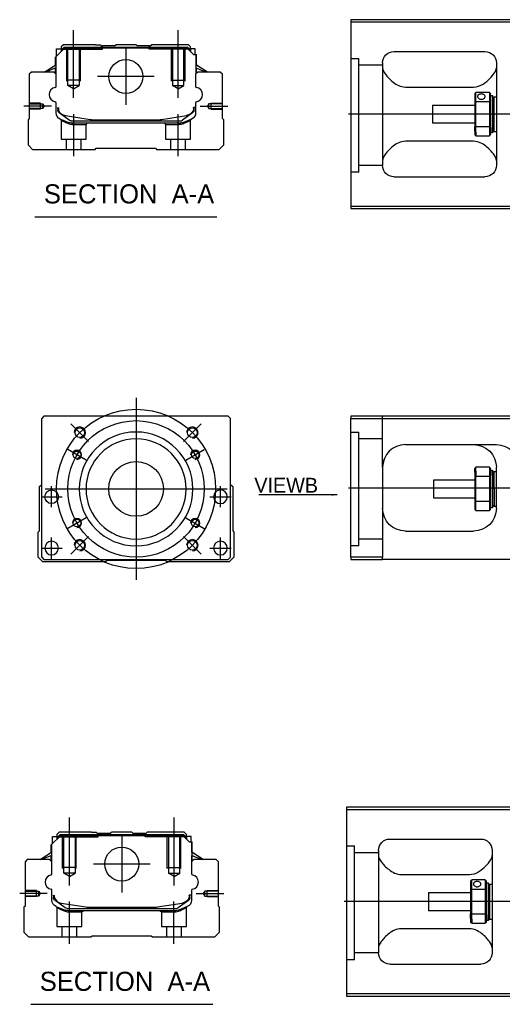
# Model space of a CAD drawing. Header units: millimetres. Extents: x 443 to 3685, y -1599 to 860.
# Tile 204 of 256: x 443 to 656, y -431 to 2. Entities that reach past the tile are written whole.
import ezdxf
from ezdxf.lldxf.tags import DXFTag

# ---------------------------------------------------------------- set-up
doc = ezdxf.new("R2010")
doc.units = ezdxf.units.MM
doc.layers.get('0').update_dxf_attribs({"linetype": 'CONTINUOUS'})
doc.styles.add('CHN', font='txt')
doc.styles.add('DIM-7', font='SIMPLEX.shx', dxfattribs={"width": 0.7, "bigfont": 'chineset.shx'})
tags = doc.linetypes.add('DASHED', pattern=[25.72, 12.86, -12.86]).pattern_tags.tags
tags[6:7] = [DXFTag(74, 4), DXFTag(75, 0), DXFTag(340, '0'), DXFTag(46, 0.0), DXFTag(50, 0.0), DXFTag(44, 0.0), DXFTag(45, 0.0)]
tags[4:5] = [DXFTag(74, 4), DXFTag(75, 0), DXFTag(340, '0'), DXFTag(46, 0.0), DXFTag(50, 0.0), DXFTag(44, 0.0), DXFTag(45, 0.0)]
doc.dimstyles.new('CNS', dxfattribs={"dimtxt": 3.5, "dimasz": 2.5, "dimexe": 1, "dimexo": 1, "dimgap": 1, "dimtad": 1, "dimdsep": 46, "dimtxsty": 'DIM-7', "dimcen": 0.09, "dimclrd": 4, "dimclre": 4, "dimclrt": 1, "dimadec": 0, "dimazin": 0, "dimtfac": 1, "dimtmove": 0, "dimatfit": 3, "dimfxl": 0, "dimtvp": 0.971429, "dimtolj": 1, "dimarcsym": 0})

msp = doc.modelspace()

# ---------------------------------------------------------------- linework, layer by layer
at = {"linetype": 'Continuous'}
for p, q in [((663, 2.04), (589, 2.04)), ((589, 2.04), (589, -79.96)), ((589, 1.04), (663, 1.04)), ((459.23, -14.39), (463.13, -10.49)), ((459.63, -10.79), (461.63, -10.79)), ((459.63, -13.99), (459.63, -10.79)), ((462.63, -8.94), (461.63, -9.94)), ((461.63, -9.94), (461.63, -10.79)), ((461.63, -10.79), (461.63, -11.99)), ((462.13, -10.94), (461.63, -10.94)), ((462.13, -10.86), (462.99, -9.99)), ((462.13, -11.49), (462.13, -10.86)), ((462.36, -10.95), (462.13, -10.86)), ((462.36, -10.95), (463.09, -10.22)), ((462.36, -11.26), (462.36, -10.95)), ((476.81, -8.94), (462.63, -8.94)), ((462.99, -9.99), (517.23, -9.99)), ((463.09, -10.22), (462.99, -9.99)), ((463.09, -10.22), (517.13, -10.22)), ((517.09, -10.49), (463.13, -10.49)), ((476.81, -8.94), (478.91, -8.94)), ((478.91, -8.94), (479.46, -9.49)), ((479.46, -9.49), (479.81, -9.49)), ((485.11, -9.49), (479.81, -9.49)), ((479.81, -9.99), (479.81, -9.49)), ((485.11, -9.49), (485.66, -8.94)), ((494.56, -8.94), (485.66, -8.94)), ((495.11, -9.49), (494.56, -8.94)), ((500.41, -9.49), (495.11, -9.49)), ((500.41, -9.49), (500.76, -9.49)), ((500.41, -9.99), (500.41, -9.49)), ((500.76, -9.49), (501.31, -8.94)), ((500.76, -9.49), (501.31, -8.94)), ((503.41, -8.94), (501.31, -8.94)), ((501.31, -8.94), (501.31, -8.94)), ((517.59, -8.94), (503.41, -8.94)), ((519.79, -13.19), (517.09, -10.49)), ((517.13, -10.22), (517.23, -9.99)), ((517.86, -10.95), (517.13, -10.22)), ((518.09, -10.86), (517.23, -9.99)), ((518.59, -9.94), (517.59, -8.94)), ((517.86, -10.95), (518.09, -10.86)), ((517.86, -11.26), (517.86, -10.95)), ((518.09, -11.49), (518.09, -10.86)), ((518.59, -10.94), (518.09, -10.94)), ((518.59, -10.79), (518.59, -9.94)), ((520.59, -10.79), (518.59, -10.79)), ((518.59, -10.79), (518.59, -11.99)), ((520.59, -13.19), (520.59, -10.79)), ((520.59, -10.79), (520.59, -10.79)), ((608, -11.96), (648, -11.96)), ((459.13, -17.9), (459.13, -14.49)), ((459.23, -17.84), (459.23, -14.39)), ((459.28, -14.34), (459.28, -20.44)), ((519.79, -13.19), (520.94, -13.19)), ((520.94, -13.19), (520.94, -20.44)), ((520.94, -13.19), (520.99, -13.19)), ((520.99, -17.84), (520.99, -13.19)), ((520.99, -13.19), (521.09, -13.19)), ((521.09, -17.9), (521.09, -13.19)), ((603, -16.96), (603, -61.96)), ((653, -16.96), (653, -61.96)), ((448.61, -20.94), (447.61, -21.94)), ((458.43, -20.94), (448.61, -20.94)), ((454.22, -20.94), (459.28, -17.81)), ((459.28, -19.15), (454.77, -20.94)), ((459.43, -21.94), (458.43, -20.94)), ((459.13, -21.64), (459.13, -19.21)), ((459.23, -21.74), (459.23, -19.17)), ((521.79, -20.94), (520.79, -21.94)), ((526, -20.94), (520.94, -17.81)), ((520.94, -19.15), (525.45, -20.94)), ((520.99, -21.74), (520.99, -19.17)), ((526, -20.94), (521.09, -17.9)), ((521.09, -21.64), (521.09, -19.21)), ((531.61, -20.94), (521.79, -20.94)), ((532.61, -21.94), (531.61, -20.94)), ((447.61, -21.94), (447.61, -41.39)), ((459.43, -27.26), (459.43, -21.94)), ((520.79, -21.94), (520.79, -27.26)), ((532.61, -41.39), (532.61, -21.94)), ((613, -27.55), (643, -27.55)), ((650, -29.96), (644, -29.96)), ((644, -33.91), (644, -29.96)), ((650, -29.96), (650, -33.91)), ((459.43, -38.88), (459.43, -34.49)), ((520.79, -34.49), (520.79, -38.88)), ((643.5, -30.46), (643.5, -34.05)), ((643.5, -34.05), (643.5, -44.87)), ((644, -45), (644, -33.91)), ((644, -33.91), (650, -33.91)), ((650, -33.91), (650, -45)), ((650.5, -34.05), (650.5, -30.46)), ((650.5, -31.21), (651.2, -31.21)), ((650.5, -44.87), (650.5, -34.05)), ((651.2, -31.21), (651.5, -31.51)), ((651.2, -31.21), (651.2, -45.29)), ((651.5, -45.08), (651.5, -31.51)), ((651.5, -32.31), (652, -31.81)), ((652, -31.81), (653, -31.81)), ((652, -47.11), (652, -31.81)), ((460.13, -36.6), (460.13, -37.68)), ((460.43, -36.6), (460.43, -37.64)), ((460.82, -38.94), (460.75, -38.89)), ((519.47, -38.89), (519.4, -38.94)), ((520.79, -36.6), (519.79, -36.6)), ((519.79, -36.6), (519.79, -37.64)), ((520.09, -37.68), (520.09, -36.6)), ((625, -35.46), (643.5, -35.46)), ((625, -35.46), (625, -43.46)), ((447.61, -41.39), (447.11, -41.89)), ((447.11, -41.89), (447.11, -52.94)), ((465.23, -42.16), (460.82, -38.94)), ((463.5, -40.07), (474.41, -41.81)), ((466.12, -42.44), (514.1, -42.44)), ((476.06, -41.94), (504.16, -41.94)), ((505.81, -41.81), (516.72, -40.07)), ((519.4, -38.94), (514.98, -42.16)), ((518.93, -41.65), (515.51, -43.06)), ((533.11, -41.89), (532.61, -41.39)), ((533.11, -52.94), (533.11, -41.89)), ((513.6, -43.44), (466.62, -43.44)), ((643.5, -43.46), (625, -43.46)), ((643.5, -46.88), (643.5, -44.87)), ((643.5, -46.88), (643.5, -48.46)), ((650, -45), (644, -45)), ((644, -47.24), (644, -45)), ((644, -47.24), (644, -48.96)), ((650, -45), (650, -47.24)), ((650, -47.24), (650, -48.96)), ((650.5, -48.46), (650.5, -44.87)), ((651.2, -47.71), (651.2, -45.29)), ((651.5, -47.41), (651.2, -47.71)), ((651.5, -45.08), (651.5, -47.41)), ((651.5, -46.61), (652, -47.11)), ((652, -47.11), (653, -47.11)), ((643, -51.37), (613, -51.37)), ((644, -48.96), (650, -48.96)), ((651.2, -47.71), (650.5, -47.71)), ((447.11, -52.94), (449.11, -54.94)), ((449.11, -54.94), (476.61, -54.94)), ((476.61, -54.94), (477.11, -54.44)), ((477.11, -54.44), (503.11, -54.44)), ((503.11, -54.44), (503.61, -54.94)), ((503.61, -54.94), (531.11, -54.94)), ((531.11, -54.94), (533.11, -52.94)), ((608, -66.96), (648, -66.96)), ((589, -79.96), (589, -80.96)), ((663, -79.96), (589, -79.96)), ((589, -80.96), (663, -80.96)), ((454.08, -172.11), (453.08, -173.11)), ((522.58, -172.11), (454.08, -172.11)), ((535.08, -172.11), (522.58, -172.11)), ((536.08, -173.11), (535.08, -172.11)), ((589, -172.11), (589, -173.11)), ((663, -172.11), (589, -172.11)), ((453.08, -234.11), (453.08, -173.11)), ((536.08, -234.11), (536.08, -173.11)), ((589, -173.11), (663, -173.11)), ((589, -234.11), (589, -173.11)), ((613, -184.61), (653, -184.61)), ((603, -194.61), (603, -234.11)), ((650, -194.61), (644, -194.61)), ((644, -196.33), (644, -194.61)), ((650, -194.61), (650, -196.33)), ((653, -212.61), (653, -194.61)), ((643.5, -196.69), (643.5, -195.11)), ((643.5, -196.69), (643.5, -198.7)), ((643.5, -198.7), (643.5, -209.52)), ((644, -196.33), (644, -198.56)), ((644, -209.66), (644, -198.56)), ((644, -198.56), (650, -198.56)), ((650, -196.33), (650, -198.56)), ((650, -198.56), (650, -209.66)), ((650.5, -198.7), (650.5, -195.11)), ((650.5, -195.86), (651.2, -195.86)), ((650.5, -209.52), (650.5, -198.7)), ((651.2, -195.86), (651.5, -196.16)), ((651.2, -198.28), (651.2, -195.86)), ((651.2, -198.28), (651.2, -212.36)), ((651.5, -196.16), (651.5, -198.49)), ((651.5, -196.96), (652, -196.46)), ((651.5, -212.06), (651.5, -198.49)), ((652, -196.46), (653, -196.46)), ((652, -204.11), (652, -196.46)), ((452.08, -203.11), (453.08, -202.11)), ((452.08, -222.56), (452.08, -203.11)), ((536.08, -202.11), (537.08, -203.11)), ((537.08, -203.11), (537.08, -222.56)), ((625.5, -200.11), (643.5, -200.11)), ((625.5, -204.11), (625.5, -200.11)), ((625.5, -208.11), (625.5, -204.11)), ((652, -204.11), (652, -211.76)), ((643.5, -208.11), (625.5, -208.11)), ((643.5, -209.52), (643.5, -213.11)), ((644, -213.61), (644, -209.66)), ((650, -209.66), (644, -209.66)), ((650, -209.66), (650, -213.61)), ((650.5, -213.11), (650.5, -209.52)), ((652, -211.76), (651.5, -211.26)), ((653, -211.76), (652, -211.76)), ((644, -213.61), (650, -213.61)), ((651.2, -212.36), (650.5, -212.36)), ((651.5, -212.06), (651.2, -212.36)), ((451.58, -223.06), (452.08, -222.56)), ((451.58, -234.11), (451.58, -223.06)), ((537.08, -222.56), (537.58, -223.06)), ((537.58, -223.06), (537.58, -234.11)), ((613, -222.61), (643, -222.61)), ((453.58, -236.11), (451.58, -234.11)), ((453.08, -234.11), (454.08, -235.11)), ((481.08, -236.11), (453.58, -236.11)), ((454.08, -235.11), (535.08, -235.11)), ((481.58, -235.61), (481.08, -236.11)), ((507.58, -235.61), (481.58, -235.61)), ((508.08, -236.11), (507.58, -235.61)), ((535.58, -236.11), (508.08, -236.11)), ((535.08, -235.11), (536.08, -234.11)), ((537.58, -234.11), (535.58, -236.11)), ((589, -234.11), (589, -235.11)), ((603, -234.11), (589, -234.11)), ((589, -235.11), (603, -235.11)), ((603, -235.11), (603, -234.11)), ((663, -235.11), (603, -235.11)), ((661.16, -343.91), (587.16, -343.91)), ((587.16, -343.91), (587.16, -425.91)), ((587.16, -344.91), (661.16, -344.91)), ((457.39, -360.35), (461.29, -356.45)), ((457.79, -356.75), (459.79, -356.75)), ((457.79, -359.95), (457.79, -356.75)), ((460.79, -354.9), (459.79, -355.9)), ((459.79, -355.9), (459.79, -356.75)), ((459.79, -356.75), (459.79, -357.95)), ((460.29, -356.9), (459.79, -356.9)), ((460.29, -356.81), (461.16, -355.95)), ((460.29, -357.45), (460.29, -356.81)), ((460.53, -356.91), (460.29, -356.81)), ((460.53, -356.91), (461.25, -356.18)), ((460.53, -357.21), (460.53, -356.91)), ((474.97, -354.9), (460.79, -354.9)), ((461.16, -355.95), (515.39, -355.95)), ((461.25, -356.18), (461.16, -355.95)), ((461.25, -356.18), (515.3, -356.18)), ((515.26, -356.45), (461.29, -356.45)), ((474.97, -354.9), (477.08, -354.9)), ((477.08, -354.9), (477.63, -355.45)), ((477.63, -355.45), (477.97, -355.45)), ((483.28, -355.45), (477.97, -355.45)), ((477.97, -355.95), (477.97, -355.45)), ((483.28, -355.45), (483.82, -354.9)), ((492.73, -354.9), (483.82, -354.9)), ((493.28, -355.45), (492.73, -354.9)), ((498.58, -355.45), (493.28, -355.45)), ((498.58, -355.45), (498.93, -355.45)), ((498.58, -355.95), (498.58, -355.45)), ((498.92, -355.45), (499.47, -354.9)), ((498.93, -355.45), (499.48, -354.9)), ((499.47, -354.9), (499.48, -354.9)), ((501.58, -354.9), (499.48, -354.9)), ((515.76, -354.9), (501.58, -354.9)), ((517.96, -359.15), (515.26, -356.45)), ((515.3, -356.18), (515.39, -355.95)), ((516.02, -356.91), (515.3, -356.18)), ((516.26, -356.81), (515.39, -355.95)), ((516.76, -355.9), (515.76, -354.9)), ((516.02, -356.91), (516.26, -356.81)), ((516.02, -357.21), (516.02, -356.91)), ((516.26, -357.45), (516.26, -356.81)), ((516.76, -356.9), (516.26, -356.9)), ((516.76, -356.75), (516.76, -355.9)), ((518.76, -356.75), (516.76, -356.75)), ((516.76, -356.75), (516.76, -357.95)), ((518.76, -359.15), (518.76, -356.75)), ((518.76, -356.75), (518.76, -356.75)), ((606.16, -357.91), (646.16, -357.91)), ((457.29, -363.86), (457.29, -360.45)), ((457.39, -363.79), (457.39, -360.35)), ((457.44, -360.3), (457.44, -366.4)), ((517.96, -359.15), (519.11, -359.15)), ((519.11, -359.15), (519.11, -366.4)), ((519.11, -359.15), (519.16, -359.15)), ((519.16, -363.79), (519.16, -359.15)), ((519.16, -359.15), (519.26, -359.15)), ((519.26, -363.86), (519.26, -359.15)), ((601.16, -362.91), (601.16, -407.91)), ((651.16, -362.91), (651.16, -407.91)), ((446.77, -366.9), (445.77, -367.9)), ((456.59, -366.9), (446.77, -366.9)), ((452.39, -366.9), (457.44, -363.76)), ((457.44, -365.1), (452.94, -366.9)), ((457.59, -367.9), (456.59, -366.9)), ((457.29, -367.6), (457.29, -365.16)), ((457.39, -367.7), (457.39, -365.12)), ((519.96, -366.9), (518.96, -367.9)), ((524.16, -366.9), (519.11, -363.76)), ((519.11, -365.1), (523.61, -366.9)), ((519.16, -367.7), (519.16, -365.12)), ((524.16, -366.9), (519.26, -363.86)), ((519.26, -367.6), (519.26, -365.16)), ((529.78, -366.9), (519.96, -366.9)), ((530.78, -367.9), (529.78, -366.9)), ((445.77, -367.9), (445.77, -387.35)), ((457.59, -373.21), (457.59, -367.9)), ((518.96, -367.9), (518.96, -373.21)), ((530.78, -387.35), (530.78, -367.9)), ((611.16, -373.51), (641.16, -373.51)), ((648.16, -375.91), (642.16, -375.91)), ((642.16, -379.87), (642.16, -375.91)), ((648.16, -375.91), (648.16, -379.87)), ((457.59, -384.83), (457.59, -380.44)), ((518.96, -380.44), (518.96, -384.83)), ((641.66, -376.41), (641.66, -380)), ((641.66, -380), (641.66, -390.82)), ((642.16, -390.96), (642.16, -379.87)), ((642.16, -379.87), (648.16, -379.87)), ((648.16, -379.87), (648.16, -390.96)), ((648.66, -380), (648.66, -376.41)), ((648.66, -377.16), (649.36, -377.16)), ((648.66, -390.82), (648.66, -380)), ((649.36, -377.16), (649.66, -377.46)), ((649.36, -377.16), (649.36, -391.25)), ((649.66, -391.03), (649.66, -377.46)), ((649.66, -378.26), (650.16, -377.76)), ((650.16, -377.76), (651.16, -377.76)), ((650.16, -393.06), (650.16, -377.76)), ((458.29, -382.55), (458.29, -383.63)), ((458.59, -382.55), (458.59, -383.59)), ((458.98, -384.9), (458.91, -384.84)), ((463.4, -388.11), (458.98, -384.9)), ((517.57, -384.9), (513.15, -388.11)), ((517.64, -384.84), (517.57, -384.9)), ((518.96, -382.55), (517.96, -382.55)), ((517.96, -382.55), (517.96, -383.59)), ((518.26, -383.63), (518.26, -382.55)), ((623.16, -381.41), (641.66, -381.41)), ((623.16, -381.41), (623.16, -389.41)), ((445.27, -387.85), (445.27, -398.9)), ((445.77, -387.35), (445.28, -387.85)), ((461.66, -386.03), (472.57, -387.76)), ((464.28, -388.4), (512.27, -388.4)), ((474.23, -387.9), (502.32, -387.9)), ((503.98, -387.76), (514.89, -386.03)), ((517.1, -387.6), (513.67, -389.02)), ((531.27, -387.85), (530.78, -387.35)), ((531.27, -398.9), (531.27, -387.85)), ((511.76, -389.4), (464.79, -389.4)), ((641.66, -389.41), (623.16, -389.41)), ((641.66, -392.84), (641.66, -390.82)), ((641.66, -392.84), (641.66, -394.41)), ((648.16, -390.96), (642.16, -390.96)), ((642.16, -393.19), (642.16, -390.96)), ((642.16, -393.19), (642.16, -394.91)), ((648.16, -390.96), (648.16, -393.19)), ((648.16, -393.19), (648.16, -394.91)), ((648.66, -394.41), (648.66, -390.82)), ((649.36, -393.66), (649.36, -391.25)), ((649.66, -393.36), (649.36, -393.66)), ((649.66, -391.03), (649.66, -393.36)), ((649.66, -392.56), (650.16, -393.06)), ((650.16, -393.06), (651.16, -393.06)), ((641.16, -397.32), (611.16, -397.32)), ((642.16, -394.91), (648.16, -394.91)), ((649.36, -393.66), (648.66, -393.66)), ((445.27, -398.9), (447.27, -400.9)), ((447.27, -400.9), (474.77, -400.9)), ((474.77, -400.9), (475.27, -400.4)), ((475.27, -400.4), (501.27, -400.4)), ((501.27, -400.4), (501.77, -400.9)), ((501.77, -400.9), (529.27, -400.9)), ((529.27, -400.9), (531.27, -398.9)), ((606.16, -412.91), (646.16, -412.91)), ((587.16, -425.91), (587.16, -426.91)), ((661.16, -425.91), (587.16, -425.91)), ((587.16, -426.91), (661.16, -426.91))]:
    msp.add_line(p, q, dxfattribs=at)
at = {"ltscale": 0.2}
for p, q in [((467.11, -32.36), (467.11, -2.53)), ((513.11, -32.36), (513.11, -2.53)), ((490.11, -10.47), (490.11, -35.42)), ((502.58, -22.94), (477.63, -22.94)), ((457.39, -35.94), (445.24, -35.94)), ((522.83, -35.94), (534.97, -35.94)), ((467.16, -57.94), (467.16, -39.44)), ((513.06, -57.94), (513.06, -39.44)), ((473.72, -183.25), (465.95, -175.47)), ((515.44, -183.25), (523.22, -175.47)), ((473.72, -224.97), (465.95, -232.75)), ((515.44, -224.97), (523.22, -232.75)), ((465.27, -378.31), (465.27, -348.48)), ((511.28, -378.31), (511.28, -348.48)), ((488.28, -356.42), (488.28, -381.37)), ((500.75, -368.9), (475.8, -368.9)), ((455.56, -381.9), (443.41, -381.9)), ((520.99, -381.9), (533.14, -381.9)), ((465.33, -403.9), (465.33, -385.4)), ((511.22, -403.9), (511.22, -385.4))]:
    msp.add_line(p, q, dxfattribs=at)
at = {"linetype": 'DASHED'}
for p, q in [((462.13, -10.94), (479.81, -10.94)), ((479.46, -10.94), (479.46, -9.49)), ((479.81, -10.94), (479.81, -9.99)), ((500.41, -10.94), (500.41, -9.99)), ((518.09, -10.94), (500.41, -10.94)), ((500.76, -10.94), (500.76, -9.49)), ((518.59, -10.94), (518.59, -10.79)), ((520.59, -12.94), (520.59, -12.94)), ((521.15, -17.94), (521.15, -17.94)), ((461.61, -42.12), (461.61, -50.44)), ((518.56, -50.44), (518.56, -42.14)), ((466.66, -43.94), (472.61, -43.94)), ((472.61, -43.94), (473.11, -43.44)), ((472.61, -50.44), (472.61, -43.94)), ((507.06, -43.44), (507.56, -43.94)), ((507.56, -43.94), (507.56, -50.44)), ((507.56, -43.94), (513.55, -43.94)), ((461.61, -50.44), (467.11, -50.44)), ((463.81, -50.44), (463.81, -54.94)), ((467.11, -50.44), (472.61, -50.44)), ((470.41, -54.94), (470.41, -50.44)), ((507.56, -50.44), (518.56, -50.44)), ((509.76, -50.44), (509.76, -54.94)), ((516.36, -54.94), (516.36, -50.44)), ((592.5, -64.98), (589, -64.98)), ((592.5, -229.11), (589, -229.11)), ((460.29, -356.9), (477.97, -356.9)), ((477.63, -356.9), (477.63, -355.45)), ((477.97, -356.9), (477.97, -355.95)), ((498.58, -356.9), (498.58, -355.95)), ((516.26, -356.9), (498.58, -356.9)), ((498.92, -356.9), (498.92, -355.45)), ((516.76, -356.9), (516.76, -356.75)), ((518.76, -358.9), (518.76, -358.9)), ((519.32, -363.9), (519.32, -363.9)), ((459.77, -388.07), (459.77, -396.4)), ((516.72, -396.4), (516.72, -388.09)), ((464.83, -389.9), (470.77, -389.9)), ((470.77, -389.9), (471.27, -389.4)), ((470.77, -396.4), (470.77, -389.9)), ((505.22, -389.4), (505.72, -389.9)), ((505.72, -389.9), (505.72, -396.4)), ((505.72, -389.9), (511.72, -389.9)), ((459.77, -396.4), (465.27, -396.4)), ((461.97, -396.4), (461.97, -400.9)), ((465.27, -396.4), (470.77, -396.4)), ((468.57, -400.9), (468.57, -396.4)), ((505.72, -396.4), (516.72, -396.4)), ((507.92, -396.4), (507.92, -400.9)), ((514.52, -400.9), (514.52, -396.4)), ((590.66, -410.93), (587.16, -410.93))]:
    msp.add_line(p, q, dxfattribs=at)
at = {"linetype": 'DASHED', "ltscale": 0.1}
for p, q in [((464.11, -24.94), (464.11, -10.94)), ((464.61, -26.94), (464.61, -10.94)), ((469.61, -10.94), (469.61, -26.94)), ((470.11, -24.94), (470.11, -10.94)), ((510.11, -24.94), (510.11, -10.94)), ((510.61, -10.94), (510.61, -26.94)), ((515.61, -26.94), (515.61, -10.94)), ((516.11, -24.94), (516.11, -10.94)), ((470.11, -24.49), (464.11, -24.49)), ((510.11, -24.49), (516.11, -24.49)), ((469.61, -26.94), (464.61, -26.94)), ((467.11, -28.39), (464.61, -26.94)), ((467.11, -28.39), (469.61, -26.94)), ((510.61, -26.94), (515.61, -26.94)), ((513.11, -28.39), (510.61, -26.94)), ((513.11, -28.39), (515.61, -26.94)), ((452.61, -34.64), (447.61, -34.64)), ((447.61, -34.87), (453.61, -34.87)), ((453.61, -37.02), (447.61, -37.02)), ((452.61, -37.24), (447.61, -37.24)), ((452.61, -37.24), (452.61, -34.64)), ((453.61, -34.87), (454.25, -35.94)), ((453.61, -37.02), (453.61, -34.87)), ((454.25, -35.94), (453.61, -37.02)), ((526.61, -34.87), (525.97, -35.94)), ((525.97, -35.94), (526.61, -37.02)), ((532.61, -34.87), (526.61, -34.87)), ((526.61, -37.02), (526.61, -34.87)), ((526.61, -37.02), (532.61, -37.02)), ((527.61, -37.24), (527.61, -34.64)), ((527.61, -34.64), (532.61, -34.64)), ((527.61, -37.24), (532.61, -37.24)), ((462.28, -370.9), (462.28, -356.9)), ((462.78, -372.9), (462.78, -356.9)), ((467.78, -356.9), (467.78, -372.9)), ((468.28, -370.9), (468.28, -356.9)), ((508.28, -370.9), (508.28, -356.9)), ((508.78, -356.9), (508.78, -372.9)), ((513.78, -372.9), (513.78, -356.9)), ((514.28, -370.9), (514.28, -356.9)), ((468.28, -370.45), (462.28, -370.45)), ((508.28, -370.45), (514.28, -370.45)), ((467.78, -372.9), (462.78, -372.9)), ((465.27, -374.34), (462.78, -372.9)), ((465.27, -374.34), (467.78, -372.9)), ((508.78, -372.9), (513.78, -372.9)), ((511.28, -374.34), (508.78, -372.9)), ((511.28, -374.34), (513.78, -372.9)), ((450.78, -380.6), (445.77, -380.6)), ((450.78, -383.2), (450.78, -380.6)), ((525.78, -383.2), (525.78, -380.6)), ((525.78, -380.6), (530.78, -380.6)), ((445.77, -380.82), (451.77, -380.82)), ((451.77, -382.97), (445.77, -382.97)), ((450.78, -383.2), (445.77, -383.2)), ((451.77, -380.82), (452.42, -381.9)), ((451.77, -382.97), (451.77, -380.82)), ((452.42, -381.9), (451.77, -382.97)), ((524.78, -380.82), (524.13, -381.9)), ((524.13, -381.9), (524.78, -382.97)), ((530.78, -380.82), (524.78, -380.82)), ((524.78, -382.97), (524.78, -380.82)), ((524.78, -382.97), (530.78, -382.97)), ((525.78, -383.2), (530.78, -383.2))]:
    msp.add_line(p, q, dxfattribs=at)
at = {"linetype": 'DASHED', "ltscale": 0.3}
for p, q in [((589, -14.98), (592.5, -14.98)), ((592.5, -64.98), (592.5, -14.98)), ((603, -17.98), (592.5, -17.98)), ((603, -61.98), (592.5, -61.98)), ((603, -194.61), (603, -172.11)), ((589, -179.11), (592.5, -179.11)), ((592.5, -229.11), (592.5, -179.11)), ((603, -182.11), (592.5, -182.11)), ((603, -226.11), (592.5, -226.11)), ((587.16, -360.93), (590.66, -360.93)), ((590.66, -410.93), (590.66, -360.93)), ((601.16, -363.93), (590.66, -363.93)), ((601.16, -407.93), (590.66, -407.93))]:
    msp.add_line(p, q, dxfattribs=at)
for p, q in [((1130, -39.5), (588, -39.46)), ((450.1, -84.57), (530.14, -84.57)), ((588, -203.61), (1130, -203.61)), ((1228.16, -385.46), (586.16, -385.41)), ((448.26, -430.53), (528.31, -430.53))]:
    msp.add_line(p, q)
at = {"ltscale": 0.3}
for p, q in [((494.58, -164.11), (494.58, -244.11)), ((454.58, -204.11), (534.58, -204.11))]:
    msp.add_line(p, q, dxfattribs=at)
at = {"ltscale": 0.1}
for p, q in [((472.63, -191.44), (464.58, -186.79)), ((516.54, -191.44), (524.59, -186.79)), ((457.47, -212.19), (457.47, -202.89)), ((531.7, -212.19), (531.7, -202.89)), ((452.82, -207.54), (462.12, -207.54)), ((527.05, -207.54), (536.35, -207.54)), ((472.63, -216.79), (464.58, -221.44)), ((516.54, -216.79), (524.59, -221.44)), ((457.47, -234.76), (457.47, -225.46)), ((531.7, -234.76), (531.7, -225.46)), ((452.82, -230.11), (462.12, -230.11)), ((527.05, -230.11), (536.35, -230.11))]:
    msp.add_line(p, q, dxfattribs=at)
at = {"linetype": 'Continuous'}
for centre, radius in [((490.11, -22.94), 7.47), ((469.84, -179.36), 2.1), ((519.33, -179.36), 2.1), ((468.6, -189.11), 1.65), ((520.57, -189.11), 1.65), ((494.58, -204.11), 12), ((457.47, -207.54), 3), ((468.6, -219.11), 1.65), ((520.57, -219.11), 1.65), ((469.84, -228.86), 2.1), ((519.33, -228.86), 2.1), ((488.28, -368.9), 7.47)]:
    msp.add_circle(centre, radius, dxfattribs=at)
at = {"ltscale": 0.3}
for radius in [35, 30]:
    msp.add_circle((494.58, -204.11), radius, dxfattribs=at)
at = {"linetype": 'Continuous', "extrusion": (0, 0, -1)}
for centre, radius in [((-494.58, -204.11), 25), ((-494.58, -204.11), 22), ((-531.7, -207.54), 3), ((-457.47, -230.11), 3), ((-531.7, -230.11), 3)]:
    msp.add_circle(centre, radius, dxfattribs=at)
at = {"linetype": 'Continuous', "extrusion": (-6.12303e-17, 0, -1)}
for centre, start, end in [((-608, -16.96), 0, 90), ((-648, -16.96), 90, 180), ((-608, -61.96), 270, 0), ((-648, -61.96), 180, 270), ((-606.16, -362.91), 0, 90), ((-646.16, -362.91), 90, 180), ((-606.16, -407.91), 270, 0), ((-646.16, -407.91), 180, 270)]:
    msp.add_arc(centre, 5, start, end, dxfattribs=at)
for centre, radius, start, end in [((459.55, -30.87), 3.17, 98.9371, 261.0629), ((520.67, -30.87), 3.17, 278.9371, 81.0629), ((469.84, -179.36), 2.5, 270, 180), ((519.33, -179.36), 2.5, 270, 180), ((468.6, -189.11), 2, 270, 180), ((520.57, -189.11), 2, 270, 180), ((468.6, -219.11), 2, 270, 180), ((520.57, -219.11), 2, 270, 180), ((469.84, -228.86), 2.5, 270, 180), ((519.33, -228.86), 2.5, 270, 180), ((457.72, -376.83), 3.17, 98.9371, 261.0629), ((518.83, -376.83), 3.17, 278.9371, 81.0629)]:
    msp.add_arc(centre, radius, start, end)
at = {"linetype": 'Continuous'}
for centre, radius, start, end in [((458.93, -27.26), 0.5, 285.1919, 0), ((521.29, -27.26), 0.5, 180, 254.8081), ((458.93, -34.49), 0.5, 0, 74.8081), ((521.29, -34.49), 0.5, 105.1919, 180), ((464.13, -36.12), 4, 202.3316, 260.9414), ((516.09, -36.12), 4, 337.6678, 353.1681), ((516.09, -36.12), 3.77, 349.0413, 352.7469), ((476.06, -31.44), 10.5, 260.9414, 270), ((504.16, -31.44), 10.5, 270, 279.0586), ((514.1, -40.94), 1.5, 270, 306.0274), ((613, -194.61), 10, 90, 180), ((457.09, -373.21), 0.5, 285.1919, 0), ((519.46, -373.21), 0.5, 180, 254.8081), ((457.09, -380.44), 0.5, 0, 74.8081), ((519.46, -380.44), 0.5, 105.1919, 180), ((462.29, -382.08), 4, 202.3316, 260.9414), ((514.26, -382.08), 4, 337.6678, 353.1681), ((514.26, -382.08), 3.77, 349.0413, 352.7469), ((474.23, -377.4), 10.5, 260.9414, 270), ((502.32, -377.4), 10.5, 270, 279.0586), ((512.27, -386.9), 1.5, 270, 306.0274)]:
    msp.add_arc(centre, radius, start, end, dxfattribs=at)
at = {"linetype": 'Continuous', "extrusion": (0, 0, -1)}
for centre, radius, start, end in [((-462.43, -38.88), 3, 292.4327, 0), ((-461.63, -37.68), 1.5, 306.0274, 0), ((-464.13, -36.12), 4, 337.6678, 353.1681), ((-464.13, -36.12), 3.77, 349.0413, 352.7469), ((-516.09, -36.12), 4, 202.3316, 260.9414), ((-517.79, -38.88), 3, 180, 247.5673), ((-518.59, -37.68), 1.5, 180, 233.9726), ((-466.62, -38.44), 5, 270, 292.4327), ((-466.12, -40.94), 1.5, 270, 306.0274), ((-513.6, -38.44), 5, 247.5673, 270), ((-643, -194.61), 10, 90, 180), ((-653, -194.61), 10, 90, 180), ((-613, -212.61), 10, 270, 0), ((-643, -212.61), 10, 180, 270), ((-460.59, -384.83), 3, 292.4327, 0), ((-459.79, -383.63), 1.5, 306.0274, 0), ((-462.29, -382.08), 4, 337.6678, 353.1681), ((-462.29, -382.08), 3.77, 349.0413, 352.7469), ((-514.26, -382.08), 4, 202.3316, 260.9414), ((-515.96, -384.83), 3, 180, 247.5673), ((-516.76, -383.63), 1.5, 180, 233.9726), ((-464.79, -384.4), 5, 270, 292.4327), ((-464.28, -386.9), 1.5, 270, 306.0274), ((-511.76, -384.4), 5, 247.5673, 270)]:
    msp.add_arc(centre, radius, start, end, dxfattribs=at)
at = {"linetype": 'Continuous'}
for points, degree in [([(459.28, -20.44), (459.28, -21.04)], 1), ([(459.28, -21.04), (459.28, -21.79)], 1), ([(520.94, -20.44), (520.94, -21.04)], 1), ([(520.94, -21.04), (520.94, -21.79)], 1), ([(603, -19.17), (603, -19.92), (603.47, -20.89), (604.24, -21.96)], 3), ([(643.5, -30.46), (643.67, -30.29), (643.83, -30.13), (644, -29.96)], 3), ([(650, -29.96), (650.17, -30.13), (650.33, -30.29), (650.5, -30.46)], 3), ([(644, -33.91), (643.83, -33.96), (643.67, -34), (643.5, -34.05)], 3), ([(650, -33.91), (650.17, -33.96), (650.33, -34), (650.5, -34.05)], 3), ([(644, -45), (643.83, -44.96), (643.67, -44.91), (643.5, -44.87)], 3), ([(650, -45), (650.17, -44.96), (650.33, -44.91), (650.5, -44.87)], 3), ([(644, -48.96), (643.83, -48.79), (643.67, -48.63), (643.5, -48.46)], 3), ([(650.5, -48.46), (650.33, -48.63), (650.17, -48.79), (650, -48.96)], 3), ([(604.24, -56.96), (603.47, -58.03), (603, -59), (603, -59.75)], 3), ([(653, -59.75), (653, -59), (652.53, -58.03), (651.75, -56.96)], 3), ([(608, -185.95), (607.97, -185.97), (607.94, -185.99), (607.91, -186.01)], 3), ([(644, -194.61), (643.83, -194.78), (643.67, -194.94), (643.5, -195.11)], 3), ([(650, -194.61), (650.17, -194.78), (650.33, -194.94), (650.5, -195.11)], 3), ([(644, -198.56), (643.83, -198.61), (643.67, -198.66), (643.5, -198.7)], 3), ([(650.5, -198.7), (650.33, -198.66), (650.17, -198.61), (650, -198.56)], 3), ([(644, -209.66), (643.83, -209.61), (643.67, -209.56), (643.5, -209.52)], 3), ([(650.5, -209.52), (650.33, -209.56), (650.17, -209.61), (650, -209.66)], 3), ([(643.5, -213.11), (643.67, -213.28), (643.83, -213.44), (644, -213.61)], 3), ([(650.5, -213.11), (650.33, -213.28), (650.17, -213.44), (650, -213.61)], 3), ([(457.44, -366.4), (457.44, -367)], 1), ([(457.44, -367), (457.44, -367.75)], 1), ([(519.11, -366.4), (519.11, -367)], 1), ([(519.11, -367), (519.11, -367.75)], 1), ([(601.16, -365.12), (601.16, -365.87), (601.64, -366.85), (602.41, -367.91)], 3), ([(641.66, -376.41), (641.83, -376.25), (642, -376.08), (642.16, -375.91)], 3), ([(648.16, -375.91), (648.33, -376.08), (648.5, -376.25), (648.66, -376.41)], 3), ([(642.16, -379.87), (642, -379.91), (641.83, -379.96), (641.66, -380)], 3), ([(648.16, -379.87), (648.33, -379.91), (648.5, -379.96), (648.66, -380)], 3), ([(642.16, -390.96), (642, -390.91), (641.83, -390.87), (641.66, -390.82)], 3), ([(648.16, -390.96), (648.33, -390.91), (648.5, -390.87), (648.66, -390.82)], 3), ([(642.16, -394.91), (642, -394.75), (641.83, -394.58), (641.66, -394.41)], 3), ([(648.66, -394.41), (648.5, -394.58), (648.33, -394.75), (648.16, -394.91)], 3), ([(602.41, -402.91), (601.63, -403.98), (601.16, -404.95), (601.16, -405.7)], 3), ([(651.16, -405.7), (651.16, -404.95), (650.7, -403.99), (649.92, -402.91)], 3)]:
    msp.add_open_spline(points, degree=degree, dxfattribs=at)
for points, knots in [([(643, -27.55), (644.52, -27.55), (645.94, -26.99), (648.34, -25.53), (649.33, -24.67), (651.89, -22.06), (653, -20.34), (653, -19.17)], [0, 0, 0, 0, 0.25, 0.25, 0.5, 0.5, 1, 1, 1, 1]), ([(604.24, -21.96), (605.07, -23.1), (606.2, -24.32), (609.08, -26.53), (610.94, -27.55), (613, -27.55)], [0, 0, 0, 0, 0.5, 0.5, 1, 1, 1, 1]), ([(648.05, -31.68), (648.05, -31.55), (648.02, -31.42), (647.9, -31.19), (647.81, -31.08), (647.58, -30.9), (647.44, -30.82), (647.13, -30.7), (646.95, -30.65), (646.59, -30.6), (646.4, -30.6), (646.04, -30.62), (645.85, -30.65), (645.52, -30.75), (645.37, -30.81), (645.11, -30.98), (645, -31.08), (644.84, -31.3), (644.78, -31.42), (644.75, -31.59), (644.75, -31.64), (644.75, -31.68)], [0, 0, 0, 0, 0.106605, 0.106605, 0.21316, 0.21316, 0.320465, 0.320465, 0.42832, 0.42832, 0.535356, 0.535356, 0.641477, 0.641477, 0.748016, 0.748016, 0.855648, 0.855648, 0.963354, 0.963354, 1, 1, 1, 1]), ([(644.75, -31.68), (644.75, -31.81), (644.78, -31.95), (644.9, -32.2), (644.99, -32.33), (645.22, -32.55), (645.36, -32.65), (645.67, -32.81), (645.85, -32.87), (646.21, -32.94), (646.4, -32.94), (646.76, -32.91), (646.94, -32.87), (647.27, -32.74), (647.43, -32.66), (647.69, -32.45), (647.8, -32.34), (647.96, -32.09), (648.02, -31.95), (648.05, -31.77), (648.05, -31.73), (648.05, -31.68)], [0, 0, 0, 0, 0.106605, 0.106605, 0.21316, 0.21316, 0.320465, 0.320465, 0.42832, 0.42832, 0.535356, 0.535356, 0.641477, 0.641477, 0.748016, 0.748016, 0.855648, 0.855648, 0.963354, 0.963354, 1, 1, 1, 1]), ([(613, -51.37), (610.93, -51.37), (609.08, -52.39), (606.21, -54.59), (605.07, -55.82), (604.24, -56.96)], [0, 0, 0, 0, 0.5, 0.5, 1, 1, 1, 1]), ([(651.75, -56.96), (650.93, -55.82), (649.8, -54.6), (646.91, -52.39), (645.06, -51.37), (643, -51.37)], [0, 0, 0, 0, 0.5, 0.5, 1, 1, 1, 1]), ([(603.56, -191.3), (603.47, -191.56), (603.34, -191.99), (603.24, -192.43), (603.2, -192.61)], [0, 0, 0, 0, 0.596588, 1, 1, 1, 1]), ([(641.16, -373.51), (642.69, -373.51), (644.1, -372.95), (646.51, -371.49), (647.5, -370.63), (650.06, -368.01), (651.16, -366.29), (651.16, -365.12)], [0, 0, 0, 0, 0.25, 0.25, 0.5, 0.5, 1, 1, 1, 1]), ([(602.41, -367.91), (603.23, -369.05), (604.36, -370.27), (607.25, -372.48), (609.1, -373.51), (611.16, -373.51)], [0, 0, 0, 0, 0.5, 0.5, 1, 1, 1, 1]), ([(646.21, -377.63), (646.21, -377.5), (646.18, -377.38), (646.06, -377.14), (645.97, -377.04), (645.74, -376.85), (645.6, -376.77), (645.29, -376.65), (645.12, -376.61), (644.75, -376.56), (644.57, -376.55), (644.2, -376.57), (644.02, -376.6), (643.69, -376.7), (643.54, -376.77), (643.27, -376.93), (643.16, -377.03), (643, -377.25), (642.95, -377.37), (642.92, -377.54), (642.91, -377.59), (642.91, -377.63)], [0, 0, 0, 0, 0.106605, 0.106605, 0.21316, 0.21316, 0.320465, 0.320465, 0.42832, 0.42832, 0.535356, 0.535356, 0.641477, 0.641477, 0.748016, 0.748016, 0.855648, 0.855648, 0.963354, 0.963354, 1, 1, 1, 1]), ([(642.91, -377.63), (642.91, -377.76), (642.95, -377.9), (643.07, -378.16), (643.16, -378.28), (643.39, -378.5), (643.53, -378.6), (643.84, -378.76), (644.01, -378.82), (644.37, -378.89), (644.56, -378.9), (644.93, -378.86), (645.11, -378.82), (645.44, -378.7), (645.59, -378.61), (645.85, -378.41), (645.97, -378.29), (646.13, -378.04), (646.18, -377.9), (646.21, -377.72), (646.21, -377.68), (646.21, -377.63)], [0, 0, 0, 0, 0.106605, 0.106605, 0.21316, 0.21316, 0.320465, 0.320465, 0.42832, 0.42832, 0.535356, 0.535356, 0.641477, 0.641477, 0.748016, 0.748016, 0.855648, 0.855648, 0.963354, 0.963354, 1, 1, 1, 1]), ([(611.16, -397.32), (609.1, -397.32), (607.25, -398.34), (604.38, -400.54), (603.23, -401.78), (602.41, -402.91)], [0, 0, 0, 0, 0.5, 0.5, 1, 1, 1, 1]), ([(649.92, -402.91), (649.1, -401.77), (647.97, -400.55), (645.08, -398.34), (643.23, -397.32), (641.16, -397.32)], [0, 0, 0, 0, 0.5, 0.5, 1, 1, 1, 1])]:
    msp.add_open_spline(points, degree=3, knots=knots, dxfattribs=at)
at = {"linetype": 'DASHED'}
for points, degree in [([(461.3, -41.66), (461.61, -42.12)], 1), ([(464.74, -43.53), (464.71, -43.06)], 1), ([(515.51, -43.06), (515.48, -43.53)], 1), ([(518.56, -42.14), (518.87, -41.68)], 1), ([(466.62, -43.44), (466.66, -43.94)], 1), ([(513.6, -43.44), (513.58, -43.61), (513.57, -43.78), (513.55, -43.94)], 3), ([(459.47, -387.61), (459.77, -388.07)], 1), ([(462.9, -389.48), (462.88, -389.02)], 1), ([(513.67, -389.02), (513.64, -389.48)], 1), ([(516.72, -388.09), (517.03, -387.63)], 1), ([(464.79, -389.4), (464.83, -389.9)], 1), ([(511.76, -389.4), (511.75, -389.56), (511.73, -389.73), (511.72, -389.9)], 3)]:
    msp.add_open_spline(points, degree=degree, dxfattribs=at)
for points, degree, knots in [([(461.3, -41.66), (461.3, -41.66), (462.22, -42.04), (463.15, -42.42), (464.71, -43.06)], 2, [0, 0, 0, 0.5, 0.5, 1, 1, 1]), ([(461.61, -42.12), (461.61, -42.12), (461.61, -42.12), (462.08, -42.33), (463.39, -42.92), (464.27, -43.32), (464.74, -43.53)], 3, [0, 0, 0, 0, 0.000815, 0.486557, 0.726811, 1, 1, 1, 1]), ([(515.48, -43.53), (515.79, -43.38), (516.4, -43.11), (517.15, -42.77), (518.15, -42.32), (518.56, -42.14), (518.56, -42.14)], 3, [0, 0, 0, 0, 0.185898, 0.357233, 0.514425, 1, 1, 1, 1]), ([(464.74, -43.53), (465.05, -43.65), (465.65, -43.88), (466.33, -43.92), (466.66, -43.94)], 3, [0, 0, 0, 0, 0.515943, 1, 1, 1, 1]), ([(513.55, -43.94), (513.89, -43.92), (514.57, -43.88), (515.17, -43.65), (515.48, -43.53)], 3, [0, 0, 0, 0, 0.484584, 1, 1, 1, 1]), ([(459.47, -387.61), (459.47, -387.61), (460.39, -387.99), (461.32, -388.37), (462.88, -389.02)], 2, [0, 0, 0, 0.5, 0.5, 1, 1, 1]), ([(459.77, -388.07), (459.77, -388.07), (459.78, -388.07), (460.25, -388.28), (461.56, -388.87), (462.44, -389.27), (462.9, -389.48)], 3, [0, 0, 0, 0, 0.000815, 0.486557, 0.726811, 1, 1, 1, 1]), ([(513.64, -389.48), (513.96, -389.34), (514.57, -389.06), (515.32, -388.73), (516.31, -388.28), (516.72, -388.09), (516.72, -388.09)], 3, [0, 0, 0, 0, 0.185898, 0.357233, 0.514425, 1, 1, 1, 1]), ([(462.9, -389.48), (463.21, -389.6), (463.81, -389.84), (464.5, -389.88), (464.83, -389.9)], 3, [0, 0, 0, 0, 0.515943, 1, 1, 1, 1]), ([(511.72, -389.9), (512.05, -389.88), (512.74, -389.84), (513.33, -389.6), (513.64, -389.48)], 3, [0, 0, 0, 0, 0.484584, 1, 1, 1, 1])]:
    msp.add_open_spline(points, degree=degree, knots=knots, dxfattribs=at)

# ---------------------------------------------------------------- texts
at = {"style": 'CHN'}
for s, insert, char_height, attachment_point in [('SECTION  A-A ', (454.06, -74.54), 8.4, 4), ('VIEWB', (574.61, -205.73), 6.5, 9), ('SECTION  A-A ', (452.23, -420.49), 8.4, 4)]:
    msp.add_mtext(s, dxfattribs=dict(at, insert=insert, char_height=char_height, attachment_point=attachment_point))

# ---------------------------------------------------------------- leaders
msp.add_leader([(583.05, -206.72), (548.6, -206.73)], dimstyle='CNS', override={"dimtxt": 6.5, "dimtxsty": 'CHN'})

doc.saveas('drawing.dxf')
